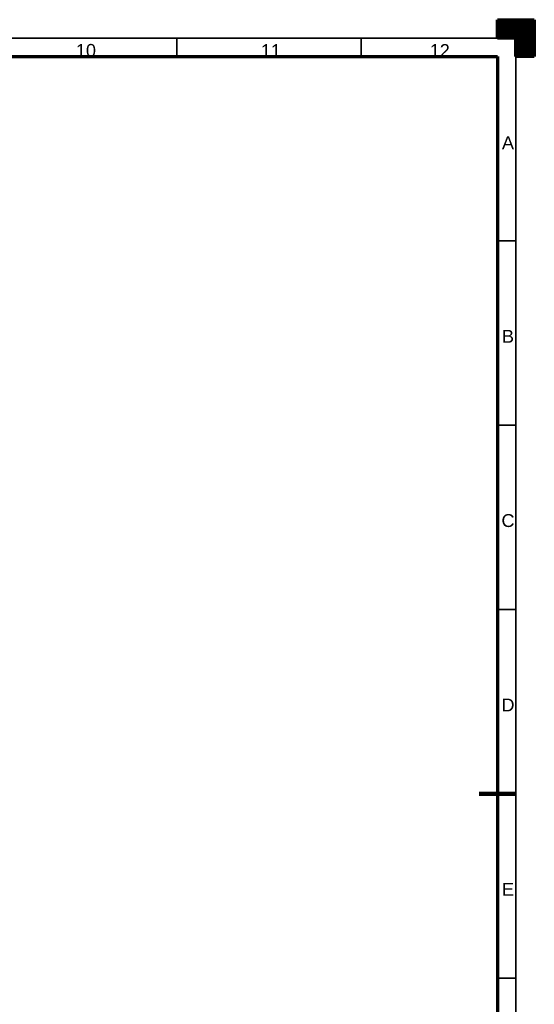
# Model space of a CAD drawing. Header units: millimetres. Extents: x 0 to 594, y 0 to 420.
# Tile 8 of 8: x 454 to 594, y 153 to 420. Entities that reach past the tile are written whole.
import ezdxf

# ---------------------------------------------------------------- set-up
doc = ezdxf.new("R2010")
doc.units = ezdxf.units.MM
doc.layers.add('256', color=7, linetype='Continuous', true_color=0xffffff)
doc.styles.add('Arial', font='Arial')

# ---------------------------------------------------------------- blocks, each defined once
blk = doc.blocks.new('HATCH5')
at = {"color": 18, "lineweight": 13}
for p, q in [((584, 419.98988), (594, 419.98988)), ((584, 419.94755), (594, 419.94755)), ((584, 419.90522), (594, 419.90522)), ((584, 419.86289), (594, 419.86289)), ((584, 419.82056), (594, 419.82056)), ((584, 419.77823), (594, 419.77823)), ((584, 419.7359), (594, 419.7359)), ((584, 419.69357), (594, 419.69357)), ((584, 419.65124), (594, 419.65124)), ((584, 419.60891), (594, 419.60891)), ((584, 419.56658), (594, 419.56658)), ((584, 419.52425), (594, 419.52425)), ((584, 419.48192), (594, 419.48192)), ((584, 419.43959), (594, 419.43959)), ((584, 419.39726), (594, 419.39726)), ((584, 419.35493), (594, 419.35493)), ((584, 419.3126), (594, 419.3126)), ((584, 419.27027), (594, 419.27027)), ((584, 419.22794), (594, 419.22794)), ((584, 419.18561), (594, 419.18561)), ((584, 419.14328), (594, 419.14328)), ((584, 419.10095), (594, 419.10095)), ((584, 419.05862), (594, 419.05862)), ((584, 419.01629), (594, 419.01629)), ((584, 418.97396), (594, 418.97396)), ((584, 418.93163), (594, 418.93163)), ((584, 418.8893), (594, 418.8893)), ((584, 418.84697), (594, 418.84697)), ((584, 418.80464), (594, 418.80464)), ((584, 418.76231), (594, 418.76231)), ((584, 418.71998), (594, 418.71998)), ((584, 418.67765), (594, 418.67765)), ((584, 418.63532), (594, 418.63532)), ((584, 418.59299), (594, 418.59299)), ((584, 418.55066), (594, 418.55066)), ((584, 418.50833), (594, 418.50833)), ((584, 418.466), (594, 418.466)), ((584, 418.42367), (594, 418.42367)), ((584, 418.38134), (594, 418.38134)), ((584, 418.33901), (594, 418.33901)), ((584, 418.29668), (594, 418.29668)), ((584, 418.25435), (594, 418.25435)), ((584, 418.21202), (594, 418.21202)), ((584, 418.16969), (594, 418.16969)), ((584, 418.12736), (594, 418.12736)), ((584, 418.08503), (594, 418.08503)), ((584, 418.0427), (594, 418.0427)), ((584, 418.00037), (594, 418.00037)), ((584, 417.95804), (594, 417.95804)), ((584, 417.91571), (594, 417.91571)), ((584, 417.87338), (594, 417.87338)), ((584, 417.83105), (594, 417.83105)), ((584, 417.78872), (594, 417.78872)), ((584, 417.74639), (594, 417.74639)), ((584, 417.70406), (594, 417.70406)), ((584, 417.66173), (594, 417.66173)), ((584, 417.6194), (594, 417.6194)), ((584, 417.57707), (594, 417.57707)), ((584, 417.53474), (594, 417.53474)), ((584, 417.49241), (594, 417.49241)), ((584, 417.45008), (594, 417.45008)), ((584, 417.40775), (594, 417.40775)), ((584, 417.36542), (594, 417.36542)), ((584, 417.32309), (594, 417.32309)), ((584, 417.28076), (594, 417.28076)), ((584, 417.23843), (594, 417.23843)), ((584, 417.1961), (594, 417.1961)), ((584, 417.15377), (594, 417.15377)), ((584, 417.11144), (594, 417.11144)), ((584, 417.06911), (594, 417.06911)), ((584, 417.02678), (594, 417.02678)), ((584, 416.98445), (594, 416.98445)), ((584, 416.94212), (594, 416.94212)), ((584, 416.89979), (594, 416.89979)), ((584, 416.85746), (594, 416.85746)), ((584, 416.81513), (594, 416.81513)), ((584, 416.7728), (594, 416.7728)), ((584, 416.73047), (594, 416.73047)), ((584, 416.68814), (594, 416.68814)), ((584, 416.64581), (594, 416.64581)), ((584, 416.60348), (594, 416.60348)), ((584, 416.56115), (594, 416.56115)), ((584, 416.51882), (594, 416.51882)), ((584, 416.47649), (594, 416.47649)), ((584, 416.43416), (594, 416.43416)), ((584, 416.39183), (594, 416.39183)), ((584, 416.3495), (594, 416.3495)), ((584, 416.30717), (594, 416.30717)), ((584, 416.26484), (594, 416.26484)), ((584, 416.22251), (594, 416.22251)), ((584, 416.18018), (594, 416.18018)), ((584, 416.13785), (594, 416.13785)), ((584, 416.09552), (594, 416.09552)), ((584, 416.05319), (594, 416.05319)), ((584, 416.01086), (594, 416.01086)), ((584, 415.96853), (594, 415.96853)), ((584, 415.9262), (594, 415.9262)), ((584, 415.88387), (594, 415.88387)), ((584, 415.84154), (594, 415.84154)), ((584, 415.79921), (594, 415.79921)), ((584, 415.75688), (594, 415.75688)), ((584, 415.71455), (594, 415.71455)), ((584, 415.67222), (594, 415.67222)), ((584, 415.62989), (594, 415.62989)), ((584, 415.58756), (594, 415.58756)), ((584, 415.54523), (594, 415.54523)), ((584, 415.5029), (594, 415.5029)), ((584, 415.46057), (594, 415.46057)), ((584, 415.41824), (594, 415.41824)), ((584, 415.37591), (594, 415.37591)), ((584, 415.33358), (594, 415.33358)), ((584, 415.29125), (594, 415.29125)), ((584, 415.24892), (594, 415.24892)), ((584, 415.20659), (594, 415.20659)), ((584, 415.16426), (594, 415.16426)), ((584, 415.12193), (594, 415.12193)), ((584, 415.0796), (594, 415.0796)), ((584, 415.03727), (594, 415.03727)), ((589, 414.99494), (594, 414.99494)), ((589, 414.95261), (594, 414.95261)), ((589, 414.91028), (594, 414.91028)), ((589, 414.86795), (594, 414.86795)), ((589, 414.82562), (594, 414.82562)), ((589, 414.78329), (594, 414.78329)), ((589, 414.74096), (594, 414.74096)), ((589, 414.69863), (594, 414.69863)), ((589, 414.6563), (594, 414.6563)), ((589, 414.61397), (594, 414.61397)), ((589, 414.57164), (594, 414.57164)), ((589, 414.52931), (594, 414.52931)), ((589, 414.48698), (594, 414.48698)), ((589, 414.44465), (594, 414.44465)), ((589, 414.40232), (594, 414.40232)), ((589, 414.35999), (594, 414.35999)), ((589, 414.31766), (594, 414.31766)), ((589, 414.27533), (594, 414.27533)), ((589, 414.233), (594, 414.233)), ((589, 414.19067), (594, 414.19067)), ((589, 414.14834), (594, 414.14834)), ((589, 414.10601), (594, 414.10601)), ((589, 414.06368), (594, 414.06368)), ((589, 414.02135), (594, 414.02135)), ((589, 413.97902), (594, 413.97902)), ((589, 413.93669), (594, 413.93669)), ((589, 413.89436), (594, 413.89436)), ((589, 413.85203), (594, 413.85203)), ((589, 413.8097), (594, 413.8097)), ((589, 413.76737), (594, 413.76737)), ((589, 413.72504), (594, 413.72504)), ((589, 413.68271), (594, 413.68271)), ((589, 413.64038), (594, 413.64038)), ((589, 413.59805), (594, 413.59805)), ((589, 413.55572), (594, 413.55572)), ((589, 413.51339), (594, 413.51339)), ((589, 413.47106), (594, 413.47106)), ((589, 413.42873), (594, 413.42873)), ((589, 413.3864), (594, 413.3864)), ((589, 413.34407), (594, 413.34407)), ((589, 413.30174), (594, 413.30174)), ((589, 413.25941), (594, 413.25941)), ((589, 413.21708), (594, 413.21708)), ((589, 413.17475), (594, 413.17475)), ((589, 413.13242), (594, 413.13242)), ((589, 413.09009), (594, 413.09009)), ((589, 413.04776), (594, 413.04776)), ((589, 413.00543), (594, 413.00543)), ((589, 412.9631), (594, 412.9631)), ((589, 412.92077), (594, 412.92077)), ((589, 412.87844), (594, 412.87844)), ((589, 412.83611), (594, 412.83611)), ((589, 412.79378), (594, 412.79378)), ((589, 412.75145), (594, 412.75145)), ((589, 412.70912), (594, 412.70912)), ((589, 412.66679), (594, 412.66679)), ((589, 412.62446), (594, 412.62446)), ((589, 412.58213), (594, 412.58213)), ((589, 412.5398), (594, 412.5398)), ((589, 412.49747), (594, 412.49747)), ((589, 412.45514), (594, 412.45514)), ((589, 412.41281), (594, 412.41281)), ((589, 412.37048), (594, 412.37048)), ((589, 412.32815), (594, 412.32815)), ((589, 412.28582), (594, 412.28582)), ((589, 412.24349), (594, 412.24349)), ((589, 412.20116), (594, 412.20116)), ((589, 412.15883), (594, 412.15883)), ((589, 412.1165), (594, 412.1165)), ((589, 412.07417), (594, 412.07417)), ((589, 412.03184), (594, 412.03184)), ((589, 411.98951), (594, 411.98951)), ((589, 411.94718), (594, 411.94718)), ((589, 411.90485), (594, 411.90485)), ((589, 411.86252), (594, 411.86252)), ((589, 411.82019), (594, 411.82019)), ((589, 411.77786), (594, 411.77786)), ((589, 411.73553), (594, 411.73553)), ((589, 411.6932), (594, 411.6932)), ((589, 411.65087), (594, 411.65087)), ((589, 411.60854), (594, 411.60854)), ((589, 411.56621), (594, 411.56621)), ((589, 411.52388), (594, 411.52388)), ((589, 411.48155), (594, 411.48155)), ((589, 411.43922), (594, 411.43922)), ((589, 411.39689), (594, 411.39689)), ((589, 411.35456), (594, 411.35456)), ((589, 411.31223), (594, 411.31223)), ((589, 411.2699), (594, 411.2699)), ((589, 411.22757), (594, 411.22757)), ((589, 411.18524), (594, 411.18524)), ((589, 411.14291), (594, 411.14291)), ((589, 411.10058), (594, 411.10058)), ((589, 411.05825), (594, 411.05825)), ((589, 411.01592), (594, 411.01592)), ((589, 410.97359), (594, 410.97359)), ((589, 410.93126), (594, 410.93126)), ((589, 410.88893), (594, 410.88893)), ((589, 410.8466), (594, 410.8466)), ((589, 410.80427), (594, 410.80427)), ((589, 410.76194), (594, 410.76194)), ((589, 410.71961), (594, 410.71961)), ((589, 410.67728), (594, 410.67728)), ((589, 410.63495), (594, 410.63495)), ((589, 410.59262), (594, 410.59262)), ((589, 410.55029), (594, 410.55029)), ((589, 410.50796), (594, 410.50796)), ((589, 410.46563), (594, 410.46563)), ((589, 410.4233), (594, 410.4233)), ((589, 410.38097), (594, 410.38097)), ((589, 410.33864), (594, 410.33864)), ((589, 410.29631), (594, 410.29631)), ((589, 410.25398), (594, 410.25398)), ((589, 410.21165), (594, 410.21165)), ((589, 410.16932), (594, 410.16932)), ((589, 410.12699), (594, 410.12699)), ((589, 410.08466), (594, 410.08466)), ((589, 410.04233), (594, 410.04233)), ((589, 410), (594, 410))]:
    blk.add_line(p, q, dxfattribs=at)

msp = doc.modelspace()

# ---------------------------------------------------------------- linework, layer by layer
at = {"layer": '256', "color": 18, "linetype": 'Continuous', "lineweight": 70}
for p, q in [((584, 420), (594, 420)), ((584, 415), (584, 420)), ((594, 420), (594, 410)), ((589, 415), (584, 415)), ((589, 410), (589, 415)), ((20, 410), (584, 410)), ((584, 410), (584, 10)), ((594, 410), (589, 410))]:
    msp.add_line(p, q, dxfattribs=at)
at = {"layer": '256', "color": 18, "linetype": 'Continuous', "lineweight": 35}
for p, q in [((15, 415), (589, 415)), ((497, 415), (497, 410)), ((547, 415), (547, 410)), ((589, 415), (589, 5)), ((584, 360), (589, 360)), ((584, 310), (589, 310)), ((584, 260), (589, 260)), ((584, 210), (589, 210)), ((584, 160), (589, 160))]:
    msp.add_line(p, q, dxfattribs=at)
at = {"layer": '256', "color": 18, "linetype": 'Continuous', "lineweight": 200}
for q in [(579, 210), (589, 210)]:
    msp.add_line((584, 210), q, dxfattribs=at)

# ---------------------------------------------------------------- block references
at = {"layer": '256', "color": 18, "linetype": 'Continuous', "lineweight": 35}
msp.add_blockref('HATCH5', (0, 0), dxfattribs=at)

# ---------------------------------------------------------------- texts
at = {"layer": '256', "color": 18, "linetype": 'Continuous', "lineweight": 13, "char_height": 3.5, "attachment_point": 7, "line_spacing_factor": 1.047437, "style": 'Arial'}
for s, insert in [('\\fArial|b0|i0;\\W1.0000;10', (469.641, 409.864)), ('\\fArial|b0|i0;\\W1.0000;11', (519.823, 409.864)), ('\\fArial|b0|i0;\\W1.0000;12', (565.641, 409.864)), ('\\fArial|b0|i0;\\W1.0000;A', (585.23, 384.871)), ('\\fArial|b0|i0;\\W1.0000;B', (585.23, 332.371)), ('\\fArial|b0|i0;\\W1.0000;C', (585.095, 282.342)), ('\\fArial|b0|i0;\\W1.0000;D', (585.095, 232.371)), ('\\fArial|b0|i0;\\W1.0000;E', (585.23, 182.371))]:
    msp.add_mtext(s, dxfattribs=dict(at, insert=insert))

doc.saveas('drawing.dxf')
